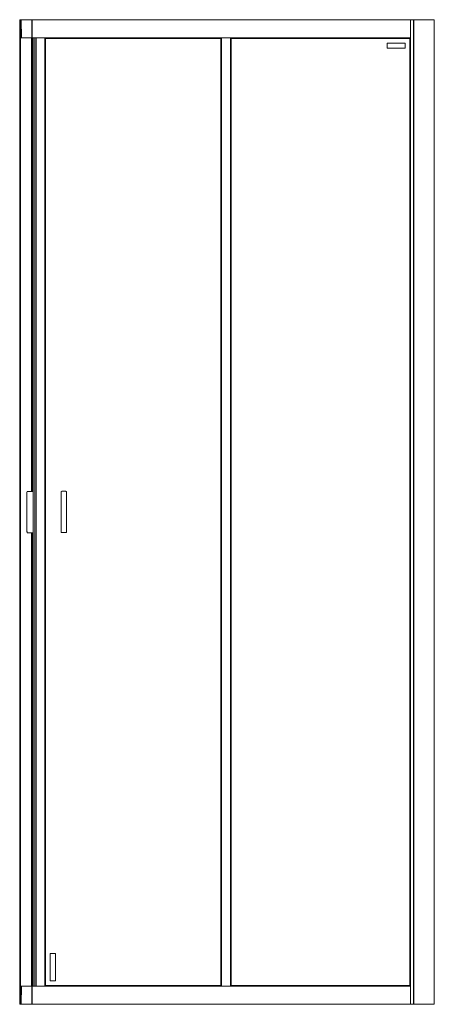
# Model space of a CAD drawing. Header units: millimetres. Extents: x 4008.71 to 4009.51, y 2940.93 to 2942.83.
import ezdxf

# ---------------------------------------------------------------- set-up
doc = ezdxf.new("R2010")
doc.units = ezdxf.units.MM
doc.layers.add('SANINDUSA', color=3, linetype='Continuous')

msp = doc.modelspace()

# ---------------------------------------------------------------- linework, layer by layer
at = {"layer": 'SANINDUSA', "lineweight": 15}
for p, q in [((4008.7121, 2940.9315), (4008.7121, 2942.8315)), ((4008.7124, 2942.8315), (4008.7121, 2942.8315)), ((4008.7124, 2940.9315), (4008.7124, 2942.8315)), ((4008.7124, 2942.8315), (4008.7127, 2942.8315)), ((4008.7127, 2940.9315), (4008.7127, 2942.8315)), ((4008.7133, 2942.8315), (4008.7127, 2942.8315)), ((4008.7131, 2942.8312), (4008.7134, 2942.7968)), ((4008.7131, 2942.8312), (4008.7131, 2942.8312)), ((4008.7133, 2942.8315), (4008.7133, 2942.8315)), ((4008.735, 2942.8315), (4008.7151, 2942.8315)), ((4008.7151, 2942.8312), (4008.7353, 2942.8312)), ((4008.7154, 2942.7968), (4008.7151, 2942.8312)), ((4008.735, 2942.8315), (4008.7351, 2942.8315)), ((4008.7354, 2942.8315), (4008.7351, 2942.8315)), ((4008.7354, 2942.8171), (4008.7352, 2942.7968)), ((4008.7353, 2942.8312), (4008.7354, 2942.8171)), ((4008.7353, 2942.8312), (4008.7353, 2942.8312)), ((4008.7354, 2942.8315), (4008.7354, 2942.8312)), ((4008.7354, 2942.8315), (4008.7355, 2942.8315)), ((4008.7354, 2942.8312), (4008.7354, 2942.8307)), ((4008.7354, 2942.8307), (4008.7354, 2942.8297)), ((4008.7354, 2942.8171), (4008.7356, 2942.8171)), ((4008.7355, 2942.8315), (4008.7356, 2942.8315)), ((4008.7355, 2942.8297), (4008.7355, 2942.8315)), ((4008.7359, 2942.8297), (4008.7355, 2942.8297)), ((4008.7355, 2942.8292), (4008.7356, 2942.8171)), ((4008.7355, 2942.8292), (4008.7359, 2942.8292)), ((4008.7356, 2942.8171), (4008.7355, 2942.8049)), ((4008.7356, 2942.8315), (4008.7356, 2942.8299)), ((4008.7356, 2942.8315), (4008.7359, 2942.8315)), ((4008.7356, 2942.8171), (4008.7359, 2942.8171)), ((4009.4659, 2942.8315), (4008.7359, 2942.8315)), ((4008.7359, 2942.8315), (4008.7359, 2942.8312)), ((4009.4659, 2942.8312), (4008.7359, 2942.8312)), ((4008.7359, 2942.8312), (4008.7359, 2942.7968)), ((4009.4659, 2942.8312), (4009.4659, 2942.8315)), ((4009.4662, 2942.8315), (4009.4659, 2942.8315)), ((4009.4659, 2942.7968), (4009.4659, 2942.8312)), ((4009.4662, 2942.8315), (4009.4662, 2940.9315)), ((4009.4721, 2942.8315), (4009.4662, 2942.8315)), ((4009.4721, 2942.8315), (4009.4721, 2940.9315)), ((4009.4724, 2942.8315), (4009.4721, 2942.8315)), ((4009.4724, 2942.8315), (4009.4724, 2940.9315)), ((4009.5115, 2942.8315), (4009.4724, 2942.8315)), ((4009.5115, 2940.9315), (4009.5115, 2942.8315)), ((4009.5121, 2942.8315), (4009.5115, 2942.8315)), ((4009.5121, 2940.9315), (4009.5121, 2942.8315)), ((4008.7133, 2942.8137), (4008.7133, 2940.9493)), ((4008.7134, 2942.8022), (4008.7134, 2940.9608)), ((4008.7134, 2942.7965), (4008.7134, 2942.7968)), ((4008.7134, 2942.7968), (4008.7134, 2942.7968)), ((4008.7134, 2942.7965), (4008.7134, 2940.9665)), ((4008.7137, 2942.7965), (4008.7134, 2942.7965)), ((4008.7137, 2942.7965), (4008.7137, 2940.9665)), ((4008.7352, 2942.7968), (4008.7154, 2942.7968)), ((4008.7154, 2942.7965), (4008.7349, 2942.7965)), ((4008.7351, 2942.7965), (4008.7349, 2942.7965)), ((4008.7354, 2942.7965), (4008.7351, 2942.7965)), ((4008.7351, 2941.9213), (4008.7351, 2942.7965)), ((4008.7354, 2942.8044), (4008.7354, 2942.7968)), ((4008.7354, 2942.7968), (4008.7354, 2942.7965)), ((4008.7354, 2941.9213), (4008.7354, 2942.7965)), ((4008.7359, 2942.8049), (4008.7355, 2942.8049)), ((4008.7355, 2942.8044), (4008.7359, 2942.8044)), ((4008.7355, 2942.7945), (4008.7355, 2942.8044)), ((4008.7356, 2942.8042), (4008.7356, 2942.7945)), ((4008.7359, 2942.7968), (4009.4659, 2942.7968)), ((4008.7359, 2942.7968), (4008.7359, 2942.7965)), ((4008.7359, 2942.7965), (4009.1009, 2942.7965)), ((4008.7368, 2942.7965), (4008.7368, 2942.7945)), ((4008.7368, 2942.7965), (4008.7368, 2942.7945)), ((4008.7377, 2941.9213), (4008.7377, 2942.7965)), ((4008.7378, 2940.9665), (4008.7378, 2942.7965)), ((4008.7415, 2942.7965), (4008.7415, 2940.9665)), ((4008.7441, 2942.7965), (4008.7441, 2940.9665)), ((4008.7607, 2940.9665), (4008.7607, 2942.7965)), ((4008.761, 2942.7965), (4008.7611, 2942.7964)), ((4008.761, 2940.9665), (4008.761, 2942.7965)), ((4009.1008, 2942.7964), (4008.7611, 2942.7964)), ((4008.7611, 2942.7964), (4008.7612, 2942.7963)), ((4008.7611, 2942.7964), (4008.7611, 2940.9667)), ((4009.1007, 2942.7963), (4008.7612, 2942.7963)), ((4008.7612, 2942.7963), (4008.7612, 2940.9668)), ((4009.1007, 2942.7963), (4009.1008, 2942.7964)), ((4009.1007, 2940.9668), (4009.1007, 2942.7963)), ((4009.1008, 2942.7964), (4009.1009, 2942.7964)), ((4009.1008, 2940.9667), (4009.1008, 2942.7964)), ((4009.1009, 2940.9665), (4009.1009, 2942.7965)), ((4009.1012, 2942.7965), (4009.1009, 2942.7965)), ((4009.1012, 2940.9665), (4009.1012, 2942.7965)), ((4009.1012, 2942.7965), (4009.1186, 2942.7965)), ((4009.1186, 2940.9665), (4009.1186, 2942.7965)), ((4009.1189, 2942.7965), (4009.1186, 2942.7965)), ((4009.1189, 2942.7965), (4009.119, 2942.7964)), ((4009.1189, 2942.7965), (4009.4659, 2942.7965)), ((4009.1189, 2942.7965), (4009.1189, 2940.9665)), ((4009.4657, 2942.7964), (4009.119, 2942.7964)), ((4009.119, 2942.7964), (4009.1191, 2942.7963)), ((4009.119, 2942.7964), (4009.119, 2940.9666)), ((4009.4656, 2942.7963), (4009.1191, 2942.7963)), ((4009.1191, 2942.7963), (4009.1191, 2940.9667)), ((4009.4656, 2942.7963), (4009.4657, 2942.7964)), ((4009.4656, 2940.9667), (4009.4656, 2942.7963)), ((4009.4657, 2942.7964), (4009.4659, 2942.7965)), ((4009.4657, 2940.9666), (4009.4657, 2942.7964)), ((4009.4659, 2942.7965), (4009.4659, 2942.7968)), ((4009.4659, 2940.9665), (4009.4659, 2942.7965)), ((4008.7368, 2942.7945), (4008.7354, 2942.7945)), ((4008.762, 2942.7955), (4009.1, 2942.7955)), ((4008.762, 2940.9675), (4008.762, 2942.7955)), ((4009.1, 2942.7955), (4009.1, 2940.9675)), ((4009.1199, 2942.7955), (4009.4649, 2942.7955)), ((4009.1199, 2940.9675), (4009.1199, 2942.7955)), ((4009.4209, 2942.7865), (4009.4559, 2942.7865)), ((4009.4209, 2942.7765), (4009.4209, 2942.7865)), ((4009.4559, 2942.7865), (4009.4559, 2942.7765)), ((4009.4649, 2942.7955), (4009.4649, 2940.9675)), ((4009.4559, 2942.7765), (4009.4209, 2942.7765)), ((4008.7259, 2941.8431), (4008.7259, 2941.9198)), ((4008.7274, 2941.9213), (4008.7378, 2941.9213)), ((4008.7918, 2941.9199), (4008.7918, 2941.8432)), ((4008.801, 2941.9214), (4008.7933, 2941.9214)), ((4008.8025, 2941.8432), (4008.8025, 2941.9197)), ((4008.7274, 2941.8431), (4008.7259, 2941.8431)), ((4008.7274, 2941.8416), (4008.7378, 2941.8416)), ((4008.7351, 2940.9665), (4008.7351, 2941.8416)), ((4008.7354, 2940.9665), (4008.7354, 2941.8416)), ((4008.7377, 2940.9665), (4008.7377, 2941.8416)), ((4008.801, 2941.8417), (4008.7933, 2941.8417)), ((4008.771, 2940.9765), (4008.771, 2941.0295)), ((4008.771, 2941.0295), (4008.781, 2941.0295)), ((4008.781, 2941.0295), (4008.781, 2940.9765)), ((4008.781, 2940.9765), (4008.771, 2940.9765)), ((4008.7134, 2940.9662), (4008.7131, 2940.9318)), ((4008.7134, 2940.9665), (4008.7137, 2940.9665)), ((4008.7134, 2940.9662), (4008.7134, 2940.9665)), ((4008.7134, 2940.9662), (4008.7134, 2940.9662)), ((4008.7151, 2940.9318), (4008.7154, 2940.9662)), ((4008.7154, 2940.9665), (4008.7349, 2940.9665)), ((4008.7352, 2940.9662), (4008.7154, 2940.9662)), ((4008.7351, 2940.9665), (4008.7349, 2940.9665)), ((4008.7351, 2940.9665), (4008.7354, 2940.9665)), ((4008.7354, 2940.946), (4008.7352, 2940.9662)), ((4008.7354, 2940.9685), (4008.7368, 2940.9685)), ((4008.7354, 2940.9665), (4008.7354, 2940.9662)), ((4008.7354, 2940.9586), (4008.7354, 2940.9662)), ((4008.7355, 2940.9586), (4008.7355, 2940.9685)), ((4008.7359, 2940.9586), (4008.7355, 2940.9586)), ((4008.7355, 2940.9581), (4008.7356, 2940.946)), ((4008.7359, 2940.9581), (4008.7355, 2940.9581)), ((4008.7356, 2940.9685), (4008.7356, 2940.9587)), ((4009.1009, 2940.9665), (4008.7359, 2940.9665)), ((4008.7359, 2940.9665), (4008.7359, 2940.9662)), ((4009.4659, 2940.9662), (4008.7359, 2940.9662)), ((4008.7359, 2940.9662), (4008.7359, 2940.9318)), ((4008.7368, 2940.9685), (4008.7368, 2940.9665)), ((4008.7368, 2940.9685), (4008.7368, 2940.9665)), ((4008.7611, 2940.9667), (4008.761, 2940.9665)), ((4009.1009, 2940.9665), (4008.761, 2940.9665)), ((4008.7612, 2940.9668), (4008.7611, 2940.9667)), ((4008.7611, 2940.9667), (4009.1008, 2940.9667)), ((4008.7612, 2940.9668), (4009.1007, 2940.9668)), ((4009.1, 2940.9675), (4008.762, 2940.9675)), ((4009.1008, 2940.9667), (4009.1007, 2940.9668)), ((4009.1009, 2940.9666), (4009.1008, 2940.9667)), ((4009.1009, 2940.9665), (4009.1012, 2940.9665)), ((4009.1012, 2940.9665), (4009.1186, 2940.9665)), ((4009.1186, 2940.9665), (4009.1189, 2940.9665)), ((4009.119, 2940.9666), (4009.1189, 2940.9665)), ((4009.4659, 2940.9665), (4009.1189, 2940.9665)), ((4009.1191, 2940.9667), (4009.119, 2940.9666)), ((4009.119, 2940.9666), (4009.4657, 2940.9666)), ((4009.1191, 2940.9667), (4009.4656, 2940.9667)), ((4009.4649, 2940.9675), (4009.1199, 2940.9675)), ((4009.4657, 2940.9666), (4009.4656, 2940.9667)), ((4009.4659, 2940.9665), (4009.4657, 2940.9666)), ((4009.4659, 2940.9662), (4009.4659, 2940.9665)), ((4009.4659, 2940.9318), (4009.4659, 2940.9662)), ((4008.7353, 2940.9318), (4008.7354, 2940.946)), ((4008.7356, 2940.946), (4008.7354, 2940.946)), ((4008.7356, 2940.946), (4008.7355, 2940.9338)), ((4008.7356, 2940.946), (4008.7359, 2940.946)), ((4008.7121, 2940.9315), (4008.7124, 2940.9315)), ((4008.7124, 2940.9315), (4008.7127, 2940.9315)), ((4008.7127, 2940.9315), (4008.7133, 2940.9315)), ((4008.7131, 2940.9318), (4008.7131, 2940.9318)), ((4008.7133, 2940.9316), (4008.7133, 2940.9315)), ((4008.7134, 2940.9315), (4008.7134, 2940.9315)), ((4008.7151, 2940.9318), (4008.7353, 2940.9318)), ((4008.7151, 2940.9315), (4008.735, 2940.9315)), ((4008.7351, 2940.9315), (4008.735, 2940.9315)), ((4008.7351, 2940.9315), (4008.7354, 2940.9315)), ((4008.7353, 2940.9318), (4008.7353, 2940.9318)), ((4008.7354, 2940.9333), (4008.7354, 2940.9323)), ((4008.7354, 2940.9323), (4008.7354, 2940.9318)), ((4008.7354, 2940.9318), (4008.7354, 2940.9315)), ((4008.7354, 2940.9315), (4008.7355, 2940.9315)), ((4008.7355, 2940.9338), (4008.7359, 2940.9338)), ((4008.7355, 2940.9333), (4008.7359, 2940.9333)), ((4008.7355, 2940.9315), (4008.7355, 2940.9333)), ((4008.7356, 2940.9315), (4008.7355, 2940.9315)), ((4008.7356, 2940.9333), (4008.7356, 2940.9315)), ((4008.7356, 2940.9315), (4008.7359, 2940.9315)), ((4008.7359, 2940.9318), (4009.4659, 2940.9318)), ((4008.7359, 2940.9318), (4008.7359, 2940.9315)), ((4008.7359, 2940.9315), (4009.4659, 2940.9315)), ((4009.4659, 2940.9315), (4009.4659, 2940.9318)), ((4009.4659, 2940.9315), (4009.4662, 2940.9315)), ((4009.4721, 2940.9315), (4009.4662, 2940.9315)), ((4009.4721, 2940.9315), (4009.4724, 2940.9315)), ((4009.4724, 2940.9315), (4009.5115, 2940.9315)), ((4009.5115, 2940.9315), (4009.5121, 2940.9315))]:
    msp.add_line(p, q, dxfattribs=at)
at = {"layer": 'SANINDUSA', "lineweight": 15, "flags": 128}
for points in [[(4008.7612, 2942.7963), (4008.7616, 2942.7959), (4008.7619, 2942.7956), (4008.762, 2942.7955)], [(4008.762, 2942.7955), (4008.7619, 2942.7956), (4008.7616, 2942.7959), (4008.7612, 2942.7963)], [(4009.1, 2942.7955), (4009.1001, 2942.7956), (4009.1003, 2942.7959), (4009.1007, 2942.7963)], [(4009.1007, 2942.7963), (4009.1003, 2942.7959), (4009.1001, 2942.7956), (4009.1, 2942.7955)], [(4009.1191, 2942.7963), (4009.1195, 2942.7959), (4009.1198, 2942.7956), (4009.1199, 2942.7955)], [(4009.1199, 2942.7955), (4009.1198, 2942.7956), (4009.1195, 2942.7959), (4009.1191, 2942.7963)], [(4009.4649, 2942.7955), (4009.465, 2942.7956), (4009.4652, 2942.7959), (4009.4656, 2942.7963)], [(4009.4656, 2942.7963), (4009.4652, 2942.7959), (4009.465, 2942.7956), (4009.4649, 2942.7955)], [(4008.762, 2940.9675), (4008.7619, 2940.9674), (4008.7616, 2940.9672), (4008.7612, 2940.9668)], [(4008.7612, 2940.9668), (4008.7616, 2940.9672), (4008.7619, 2940.9674), (4008.762, 2940.9675)], [(4009.1007, 2940.9668), (4009.1003, 2940.9672), (4009.1001, 2940.9674), (4009.1, 2940.9675)], [(4009.1, 2940.9675), (4009.1001, 2940.9674), (4009.1003, 2940.9672), (4009.1007, 2940.9668)], [(4009.1199, 2940.9675), (4009.1198, 2940.9674), (4009.1195, 2940.9671), (4009.1191, 2940.9667)], [(4009.1191, 2940.9667), (4009.1195, 2940.9671), (4009.1198, 2940.9674), (4009.1199, 2940.9675)], [(4009.4656, 2940.9667), (4009.4652, 2940.9671), (4009.465, 2940.9674), (4009.4649, 2940.9675)], [(4009.4649, 2940.9675), (4009.465, 2940.9674), (4009.4652, 2940.9671), (4009.4656, 2940.9667)]]:
    msp.add_lwpolyline(points, dxfattribs=at)
at = {"layer": 'SANINDUSA', "lineweight": 15}
for centre, radius, start, end in [((4008.735, 2942.8312), 0.0003, 0.5, 90), ((4008.7351, 2942.8312), 0.0003, 0, 90), ((4008.7345, 2942.8307), 0.0009, 330.682, 0), ((4008.7349, 2942.7968), 0.0003, 270, 359.5), ((4008.7351, 2942.7968), 0.0003, 270, 0), ((4008.7274, 2941.9198), 0.0015, 90, 180), ((4008.7933, 2941.9199), 0.0015, 90, 180), ((4008.7274, 2941.8431), 0.0015, 180, 270), ((4008.7933, 2941.8432), 0.0015, 180, 270), ((4008.801, 2941.8432), 0.0015, 270, 0), ((4008.7137, 2940.9662), 0.0003, 145.2481, 180), ((4008.7137, 2940.9662), 0.0003, 90, 131.5882), ((4008.7349, 2940.9662), 0.0003, 0.5, 90), ((4008.7351, 2940.9662), 0.0003, 0, 90), ((4008.735, 2940.9318), 0.0003, 270, 359.5), ((4008.7351, 2940.9318), 0.0003, 270, 0), ((4008.7345, 2940.9323), 0.0009, 0, 29.318)]:
    msp.add_arc(centre, radius, start, end, dxfattribs=at)
for points, knots in [([(4008.7133, 2942.8315), (4008.7133, 2942.8315), (4008.7132, 2942.8314), (4008.7132, 2942.8314), (4008.7131, 2942.8313), (4008.7131, 2942.8312), (4008.7131, 2942.8312)], [0, 0, 0, 0, 0.24441, 0.4934, 0.7459, 1, 1, 1, 1]), ([(4008.7137, 2942.8312), (4008.7135, 2942.8312), (4008.7133, 2942.8312), (4008.7132, 2942.8312), (4008.7131, 2942.8312), (4008.7131, 2942.8312)], [0, 0, 0, 0, 0.647847, 0.986912, 1, 1, 1, 1]), ([(4008.7139, 2942.8315), (4008.7138, 2942.8315), (4008.7135, 2942.8315), (4008.7134, 2942.8315), (4008.7134, 2942.8315)], [0, 0, 0, 0, 0.499971, 1, 1, 1, 1]), ([(4008.7139, 2942.8315), (4008.7139, 2942.8315), (4008.7138, 2942.8315), (4008.7138, 2942.8314), (4008.7137, 2942.8313), (4008.7137, 2942.8312), (4008.7137, 2942.8312)], [0, 0, 0, 0, 0.250032, 0.499982, 0.749971, 1, 1, 1, 1]), ([(4008.7151, 2942.8312), (4008.715, 2942.8312), (4008.7147, 2942.8312), (4008.7142, 2942.8312), (4008.7139, 2942.8312), (4008.7137, 2942.8312)], [0, 0, 0, 0, 0.2608212, 0.5148047, 1, 1, 1, 1]), ([(4008.7151, 2942.8315), (4008.7149, 2942.8315), (4008.7144, 2942.8315), (4008.7141, 2942.8315), (4008.7139, 2942.8315)], [0, 0, 0, 0, 0.499999, 1, 1, 1, 1]), ([(4008.7151, 2942.8314), (4008.7151, 2942.8314), (4008.7151, 2942.8315), (4008.7151, 2942.8315), (4008.7151, 2942.8315), (4008.7151, 2942.8315), (4008.7151, 2942.8315)], [0, 0, 0, 0, 0.250216, 0.500066, 0.750055, 1, 1, 1, 1]), ([(4008.7151, 2942.8312), (4008.7151, 2942.8312), (4008.7151, 2942.8313), (4008.7151, 2942.8313), (4008.7151, 2942.8314), (4008.7151, 2942.8314), (4008.7151, 2942.8314)], [0, 0, 0, 0, 0.250004, 0.500137, 0.749929, 1, 1, 1, 1]), ([(4008.7353, 2942.8296), (4008.7353, 2942.8296), (4008.7353, 2942.8296), (4008.7353, 2942.8296), (4008.7353, 2942.8296), (4008.7353, 2942.8296)], [0, 0, 0, 0, 0.423051, 0.905403, 1, 1, 1, 1]), ([(4008.7355, 2942.8297), (4008.7355, 2942.8297), (4008.7355, 2942.8297), (4008.7354, 2942.8297), (4008.7354, 2942.8297), (4008.7354, 2942.8298), (4008.7354, 2942.8298)], [0, 0, 0, 0, 0.24999, 0.499984, 0.750017, 1, 1, 1, 1]), ([(4008.7354, 2942.8292), (4008.7354, 2942.8292), (4008.7354, 2942.8292), (4008.7354, 2942.8292), (4008.7355, 2942.8292), (4008.7355, 2942.8292), (4008.7355, 2942.8292)], [0, 0, 0, 0, 0.249965, 0.499941, 0.74999, 1, 1, 1, 1]), ([(4008.7355, 2942.8297), (4008.7355, 2942.8297), (4008.7355, 2942.8297), (4008.7355, 2942.8297), (4008.7355, 2942.8296), (4008.7355, 2942.8296), (4008.7355, 2942.8296)], [0, 0, 0, 0, 0.249925, 0.499986, 0.749974, 1, 1, 1, 1]), ([(4008.7355, 2942.8296), (4008.7355, 2942.8295), (4008.7355, 2942.8295), (4008.7355, 2942.8294), (4008.7355, 2942.8293), (4008.7355, 2942.8293), (4008.7355, 2942.8292)], [0, 0, 0, 0, 0.250001, 0.500017, 0.749947, 1, 1, 1, 1]), ([(4008.7134, 2942.7968), (4008.7134, 2942.7968), (4008.7134, 2942.7967), (4008.7135, 2942.7966), (4008.7135, 2942.7966), (4008.7136, 2942.7965), (4008.7136, 2942.7965)], [0, 0, 0, 0, 0.254135, 0.50653, 0.755596, 1, 1, 1, 1]), ([(4008.7134, 2942.7968), (4008.7134, 2942.7968), (4008.7135, 2942.7968), (4008.7136, 2942.7968), (4008.7138, 2942.7968), (4008.714, 2942.7968)], [0, 0, 0, 0, 0.013795, 0.352663, 1, 1, 1, 1]), ([(4008.7137, 2942.7965), (4008.7137, 2942.7965), (4008.7137, 2942.7965), (4008.7136, 2942.7965), (4008.7135, 2942.7966), (4008.7135, 2942.7966), (4008.7135, 2942.7966)], [0, 0, 0, 0, 0.2500212, 0.5000761, 0.7500736, 1, 1, 1, 1]), ([(4008.7137, 2942.7965), (4008.7137, 2942.7965), (4008.7138, 2942.7965), (4008.7141, 2942.7965), (4008.7142, 2942.7965)], [0, 0, 0, 0, 0.49999, 1, 1, 1, 1]), ([(4008.714, 2942.7968), (4008.7142, 2942.7968), (4008.7145, 2942.7968), (4008.715, 2942.7968), (4008.7153, 2942.7968), (4008.7154, 2942.7968)], [0, 0, 0, 0, 0.4852118, 0.7391814, 1, 1, 1, 1]), ([(4008.714, 2942.7968), (4008.714, 2942.7968), (4008.714, 2942.7967), (4008.7141, 2942.7966), (4008.7141, 2942.7965), (4008.7142, 2942.7965), (4008.7142, 2942.7965)], [0, 0, 0, 0, 0.2500804, 0.5001072, 0.750114, 1, 1, 1, 1]), ([(4008.7142, 2942.7965), (4008.7144, 2942.7965), (4008.7147, 2942.7965), (4008.7152, 2942.7965), (4008.7154, 2942.7965)], [0, 0, 0, 0, 0.499991, 1, 1, 1, 1]), ([(4008.7154, 2942.7968), (4008.7154, 2942.7968), (4008.7154, 2942.7968), (4008.7154, 2942.7967), (4008.7154, 2942.7966), (4008.7154, 2942.7966), (4008.7154, 2942.7966)], [0, 0, 0, 0, 0.250037, 0.500054, 0.749798, 1, 1, 1, 1]), ([(4008.7154, 2942.7966), (4008.7154, 2942.7966), (4008.7154, 2942.7966), (4008.7154, 2942.7965), (4008.7154, 2942.7965), (4008.7154, 2942.7965), (4008.7154, 2942.7965)], [0, 0, 0, 0, 0.2497771, 0.4998827, 0.7501137, 1, 1, 1, 1]), ([(4008.7355, 2942.8049), (4008.7355, 2942.8049), (4008.7355, 2942.8049), (4008.7354, 2942.8049), (4008.7354, 2942.8049), (4008.7354, 2942.8049), (4008.7354, 2942.8049)], [0, 0, 0, 0, 0.2500074, 0.5000578, 0.7500334, 1, 1, 1, 1]), ([(4008.7354, 2942.8044), (4008.7354, 2942.8044), (4008.7354, 2942.8044), (4008.7355, 2942.8044), (4008.7355, 2942.8045)], [0, 0, 0, 0, 0.50859, 1, 1, 1, 1]), ([(4008.7354, 2942.8044), (4008.7354, 2942.8044), (4008.7354, 2942.8044), (4008.7354, 2942.8044), (4008.7355, 2942.8044), (4008.7355, 2942.8044), (4008.7355, 2942.8044)], [0, 0, 0, 0, 0.249983, 0.500016, 0.75001, 1, 1, 1, 1]), ([(4008.7355, 2942.8049), (4008.7355, 2942.8049), (4008.7355, 2942.8048), (4008.7355, 2942.8047), (4008.7355, 2942.8046), (4008.7355, 2942.8046), (4008.7355, 2942.8046)], [0, 0, 0, 0, 0.250053, 0.499983, 0.749999, 1, 1, 1, 1]), ([(4008.7355, 2942.8046), (4008.7355, 2942.8045), (4008.7355, 2942.8045), (4008.7355, 2942.8044), (4008.7355, 2942.8044), (4008.7355, 2942.8044), (4008.7355, 2942.8044)], [0, 0, 0, 0, 0.250026, 0.500014, 0.750075, 1, 1, 1, 1]), ([(4008.801, 2941.9214), (4008.8012, 2941.9214), (4008.8016, 2941.9213), (4008.8021, 2941.921), (4008.8024, 2941.9205), (4008.8025, 2941.9201), (4008.8025, 2941.9199)], [0, 0, 0, 0, 0.25, 0.499997, 0.749999, 1, 1, 1, 1]), ([(4008.7136, 2940.9665), (4008.7136, 2940.9665), (4008.7135, 2940.9665), (4008.7135, 2940.9664), (4008.7134, 2940.9663), (4008.7134, 2940.9662), (4008.7134, 2940.9662)], [0, 0, 0, 0, 0.244344, 0.49341, 0.745817, 1, 1, 1, 1]), ([(4008.714, 2940.9662), (4008.7138, 2940.9662), (4008.7136, 2940.9662), (4008.7135, 2940.9662), (4008.7134, 2940.9662), (4008.7134, 2940.9662)], [0, 0, 0, 0, 0.648629, 0.988174, 1, 1, 1, 1]), ([(4008.7142, 2940.9665), (4008.7141, 2940.9665), (4008.7138, 2940.9665), (4008.7137, 2940.9665), (4008.7137, 2940.9665)], [0, 0, 0, 0, 0.50001, 1, 1, 1, 1]), ([(4008.714, 2940.9662), (4008.714, 2940.9663), (4008.714, 2940.9663), (4008.7141, 2940.9664), (4008.7141, 2940.9665), (4008.7142, 2940.9665), (4008.7142, 2940.9665)], [0, 0, 0, 0, 0.2500804, 0.5001072, 0.750114, 1, 1, 1, 1]), ([(4008.7154, 2940.9662), (4008.7153, 2940.9662), (4008.715, 2940.9662), (4008.7145, 2940.9662), (4008.7142, 2940.9662), (4008.714, 2940.9662)], [0, 0, 0, 0, 0.2608186, 0.5147882, 1, 1, 1, 1]), ([(4008.7154, 2940.9665), (4008.7152, 2940.9665), (4008.7147, 2940.9665), (4008.7144, 2940.9665), (4008.7142, 2940.9665)], [0, 0, 0, 0, 0.500009, 1, 1, 1, 1]), ([(4008.7154, 2940.9665), (4008.7154, 2940.9665), (4008.7154, 2940.9665), (4008.7154, 2940.9665), (4008.7154, 2940.9665), (4008.7154, 2940.9664), (4008.7154, 2940.9664)], [0, 0, 0, 0, 0.2498863, 0.5001173, 0.7502229, 1, 1, 1, 1]), ([(4008.7154, 2940.9664), (4008.7154, 2940.9664), (4008.7154, 2940.9664), (4008.7154, 2940.9663), (4008.7154, 2940.9663), (4008.7154, 2940.9662), (4008.7154, 2940.9662)], [0, 0, 0, 0, 0.2502023, 0.4999462, 0.7499628, 1, 1, 1, 1]), ([(4008.7355, 2940.9586), (4008.7355, 2940.9586), (4008.7355, 2940.9586), (4008.7354, 2940.9586), (4008.7354, 2940.9586), (4008.7354, 2940.9587), (4008.7354, 2940.9587)], [0, 0, 0, 0, 0.24999, 0.499984, 0.750017, 1, 1, 1, 1]), ([(4008.7354, 2940.9581), (4008.7354, 2940.9581), (4008.7354, 2940.9581), (4008.7354, 2940.9581), (4008.7355, 2940.9581), (4008.7355, 2940.9581), (4008.7355, 2940.9581)], [0, 0, 0, 0, 0.249967, 0.499942, 0.749993, 1, 1, 1, 1]), ([(4008.7355, 2940.9586), (4008.7355, 2940.9586), (4008.7355, 2940.9586), (4008.7355, 2940.9586), (4008.7355, 2940.9585), (4008.7355, 2940.9585), (4008.7355, 2940.9585)], [0, 0, 0, 0, 0.249925, 0.499986, 0.749974, 1, 1, 1, 1]), ([(4008.7355, 2940.9585), (4008.7355, 2940.9584), (4008.7355, 2940.9584), (4008.7355, 2940.9583), (4008.7355, 2940.9582), (4008.7355, 2940.9582), (4008.7355, 2940.9581)], [0, 0, 0, 0, 0.250001, 0.500017, 0.749947, 1, 1, 1, 1]), ([(4008.7131, 2940.9318), (4008.7131, 2940.9318), (4008.7131, 2940.9317), (4008.7132, 2940.9316), (4008.7132, 2940.9316), (4008.7133, 2940.9316), (4008.7133, 2940.9315)], [0, 0, 0, 0, 0.254149, 0.506572, 0.755656, 1, 1, 1, 1]), ([(4008.7131, 2940.9318), (4008.7131, 2940.9318), (4008.7132, 2940.9318), (4008.7133, 2940.9318), (4008.7135, 2940.9318), (4008.7137, 2940.9318)], [0, 0, 0, 0, 0.011116, 0.350858, 1, 1, 1, 1]), ([(4008.7132, 2940.9316), (4008.7132, 2940.9316), (4008.7132, 2940.9316), (4008.7133, 2940.9315), (4008.7134, 2940.9315), (4008.7134, 2940.9315), (4008.7134, 2940.9315)], [0, 0, 0, 0, 0.250086, 0.500069, 0.749995, 1, 1, 1, 1]), ([(4008.7134, 2940.9315), (4008.7134, 2940.9315), (4008.7135, 2940.9315), (4008.7138, 2940.9315), (4008.7139, 2940.9315)], [0, 0, 0, 0, 0.500029, 1, 1, 1, 1]), ([(4008.7137, 2940.9318), (4008.7139, 2940.9318), (4008.7142, 2940.9318), (4008.7147, 2940.9318), (4008.715, 2940.9318), (4008.7151, 2940.9318)], [0, 0, 0, 0, 0.4851953, 0.7391788, 1, 1, 1, 1]), ([(4008.7139, 2940.9315), (4008.7139, 2940.9315), (4008.7138, 2940.9315), (4008.7138, 2940.9316), (4008.7137, 2940.9317), (4008.7137, 2940.9318), (4008.7137, 2940.9318)], [0, 0, 0, 0, 0.250032, 0.499982, 0.749971, 1, 1, 1, 1]), ([(4008.7139, 2940.9315), (4008.7141, 2940.9315), (4008.7144, 2940.9315), (4008.7149, 2940.9315), (4008.7151, 2940.9315)], [0, 0, 0, 0, 0.500001, 1, 1, 1, 1]), ([(4008.7151, 2940.9316), (4008.7151, 2940.9316), (4008.7151, 2940.9316), (4008.7151, 2940.9317), (4008.7151, 2940.9318), (4008.7151, 2940.9318), (4008.7151, 2940.9318)], [0, 0, 0, 0, 0.250071, 0.499863, 0.749996, 1, 1, 1, 1]), ([(4008.7151, 2940.9315), (4008.7151, 2940.9315), (4008.7151, 2940.9315), (4008.7151, 2940.9315), (4008.7151, 2940.9316), (4008.7151, 2940.9316), (4008.7151, 2940.9316)], [0, 0, 0, 0, 0.249945, 0.499934, 0.749784, 1, 1, 1, 1]), ([(4008.7355, 2940.9338), (4008.7355, 2940.9338), (4008.7355, 2940.9338), (4008.7354, 2940.9338), (4008.7354, 2940.9338), (4008.7354, 2940.9338), (4008.7354, 2940.9338)], [0, 0, 0, 0, 0.25001, 0.500059, 0.750035, 1, 1, 1, 1]), ([(4008.7354, 2940.9333), (4008.7354, 2940.9333), (4008.7354, 2940.9333), (4008.7354, 2940.9333), (4008.7355, 2940.9333), (4008.7355, 2940.9333), (4008.7355, 2940.9333)], [0, 0, 0, 0, 0.249983, 0.500016, 0.75001, 1, 1, 1, 1]), ([(4008.7355, 2940.9338), (4008.7355, 2940.9338), (4008.7355, 2940.9337), (4008.7355, 2940.9336), (4008.7355, 2940.9335), (4008.7355, 2940.9335), (4008.7355, 2940.9335)], [0, 0, 0, 0, 0.250053, 0.499983, 0.749999, 1, 1, 1, 1]), ([(4008.7355, 2940.9335), (4008.7355, 2940.9334), (4008.7355, 2940.9334), (4008.7355, 2940.9333), (4008.7355, 2940.9333), (4008.7355, 2940.9333), (4008.7355, 2940.9333)], [0, 0, 0, 0, 0.250026, 0.500014, 0.750075, 1, 1, 1, 1])]:
    msp.add_open_spline(points, degree=3, knots=knots, dxfattribs=at)

doc.saveas('drawing.dxf')
